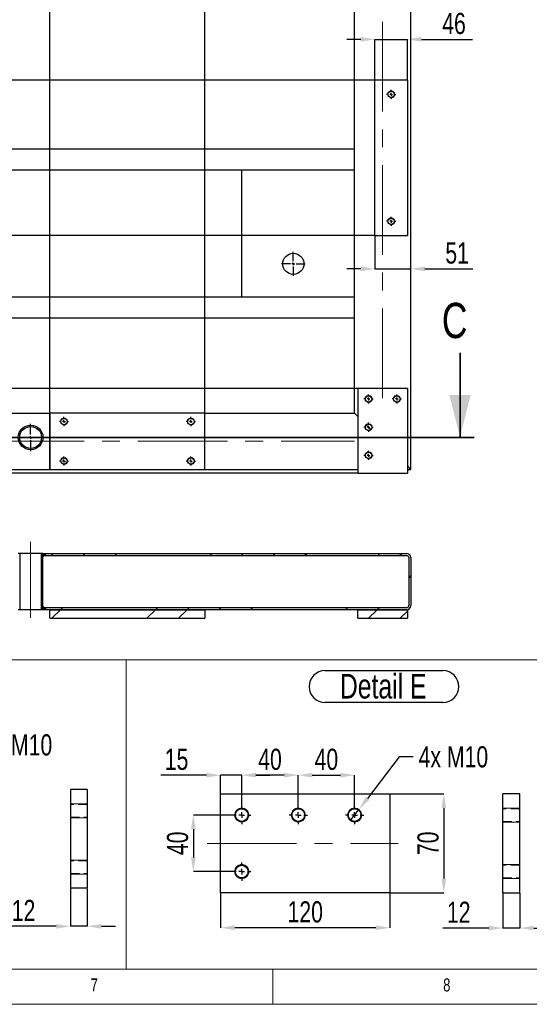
# Model space of a CAD drawing. Header units: millimetres. Extents: x 5 to 589, y 5 to 415.
# Tile 5 of 17: x 311 to 383, y 5 to 145. Entities that reach past the tile are written whole.
import ezdxf

# ---------------------------------------------------------------- set-up
doc = ezdxf.new("R2010")
doc.units = ezdxf.units.MM
doc.header["$PDSIZE"] = -1
doc.linetypes.add('CENTERX2', pattern=[20.32, 12.7, -2.54, 2.54, -2.54])
doc.linetypes.add('HIDDEN', pattern=[1.905, 1.27, -0.635])
for name, color, linetype in [('COTES', 1, 'Continuous'), ('NOTES', 6, 'Continuous'), ('TRAIT-FINS', 9, 'Continuous'), ('TRAIT-MIXTES', 3, 'CENTERX2'), ('TRAIT-TIRET', 2, 'HIDDEN')]:
    doc.layers.add(name, color=color, linetype=linetype)
doc.layers.add('TRAIT-FORT', color=4, linetype='Continuous', lineweight=25)
doc.styles.add('SLDTEXTSTYLE0', font='TXT', dxfattribs={"width": 0.75})
doc.dimstyles.new('SLDDIMSTYLE2', dxfattribs={"dimtxt": 3, "dimasz": 2, "dimexe": 0, "dimexo": 0.0625, "dimgap": 0.75, "dimtad": 1, "dimdec": 0, "dimlfac": 10, "dimrnd": 1e-09, "dimzin": 12, "dimdsep": 46, "dimtxsty": 'SLDTEXTSTYLE0', "dimsah": 1, "dimcen": 0.09, "dimadec": 0, "dimazin": 3, "dimtfac": 1, "dimtdec": 0, "dimtofl": 0, "dimtmove": 0, "dimatfit": 3, "dimfxl": 1, "dimfrac": 2, "dimtolj": 1, "dimtzin": 12, "dimarcsym": 0})
doc.dimstyles.new('SLDDIMSTYLE3', dxfattribs={"dimtxt": 3, "dimasz": 2, "dimexe": 0, "dimexo": 0.0625, "dimgap": 0.75, "dimtad": 1, "dimdec": 0, "dimlfac": 10, "dimrnd": 1e-09, "dimzin": 12, "dimdsep": 46, "dimtxsty": 'SLDTEXTSTYLE0', "dimsah": 1, "dimcen": 0.09, "dimadec": 0, "dimazin": 3, "dimtfac": 1, "dimtdec": 0, "dimtmove": 0, "dimatfit": 0, "dimfxl": 1, "dimfrac": 2, "dimtolj": 1, "dimtzin": 12, "dimarcsym": 0})
doc.dimstyles.new('SLDDIMSTYLE4', dxfattribs={"dimtxt": 3, "dimasz": 2, "dimexe": 0, "dimexo": 0.0625, "dimgap": 0.75, "dimtad": 0, "dimtih": 1, "dimtoh": 1, "dimdec": 0, "dimlfac": 5, "dimrnd": 1e-09, "dimzin": 12, "dimdsep": 46, "dimtxsty": 'SLDTEXTSTYLE0', "dimblk1": 'NONE', "dimsah": 1, "dimcen": 0, "dimadec": 0, "dimazin": 3, "dimtfac": 1, "dimtdec": 0, "dimtmove": 0, "dimatfit": 3, "dimldrblk": 'NONE', "dimfxl": 1, "dimfrac": 2, "dimtolj": 1, "dimtzin": 12, "dimarcsym": 0})
doc.dimstyles.new('SLDDIMSTYLE5', dxfattribs={"dimtxt": 3, "dimasz": 2, "dimexe": 0, "dimexo": 0.0625, "dimgap": 0.75, "dimtad": 1, "dimdec": 0, "dimlfac": 5, "dimrnd": 1e-09, "dimzin": 12, "dimdsep": 46, "dimtxsty": 'SLDTEXTSTYLE0', "dimsah": 1, "dimcen": 0.09, "dimadec": 0, "dimazin": 3, "dimtfac": 1, "dimtdec": 0, "dimtofl": 0, "dimtmove": 0, "dimatfit": 3, "dimfxl": 1, "dimfrac": 2, "dimtolj": 1, "dimtzin": 12, "dimarcsym": 0})
doc.dimstyles.new('SLDDIMSTYLE6', dxfattribs={"dimtxt": 3, "dimasz": 2, "dimexe": 0, "dimexo": 0.0625, "dimgap": 0.75, "dimtad": 1, "dimdec": 0, "dimlfac": 5, "dimrnd": 1e-09, "dimzin": 12, "dimdsep": 46, "dimtxsty": 'SLDTEXTSTYLE0', "dimsah": 1, "dimcen": 0.09, "dimadec": 0, "dimazin": 3, "dimtfac": 1, "dimtdec": 0, "dimtmove": 0, "dimatfit": 0, "dimfxl": 1, "dimfrac": 2, "dimtolj": 1, "dimtzin": 12, "dimarcsym": 0})
pattern_1 = [(45, (0, 0), (-13.4704, 13.4704), []), (45, (4.49, 2e-323), (-13.4704, 13.4704), []), (45, (8.98, 4e-323), (-13.4704, 13.4704), []), (45, (13.47, 6e-323), (-13.4704, 13.4704), [])]

# ---------------------------------------------------------------- blocks, each defined once
blk = doc.blocks.new('_D_46')
at = {"layer": 'COTES', "color": 0, "lineweight": -2, "transparency": 16777216}
for p, q in [((303.11, 41.79), (298.01, 34.87)), ((305.11, 41.79), (303.11, 41.79)), ((295.64, 31.65), (296.83, 33.26))]:
    blk.add_line(p, q, dxfattribs=at)
at = {"layer": 'COTES', "color": 0, "transparency": 16777216}
blk.add_solid([(297.75, 35.07), (298.28, 34.67), (296.83, 33.26)], dxfattribs=at)
at = {"layer": 'Defpoints', "color": 0, "transparency": 16777216}
for p in [(296.83, 33.26), (295.64, 31.65)]:
    blk.add_point(p, dxfattribs=at)
at = {"layer": 'COTES', "color": 0, "transparency": 16777216, "insert": (305.86, 43.29), "char_height": 3, "attachment_point": 1, "style": 'SLDTEXTSTYLE0'}
blk.add_mtext('\\A1;4x M10', dxfattribs=at)
blk = doc.blocks.new('_NONE')
blk = doc.blocks.new('_D_56')
at = {"layer": 'COTES', "color": 0, "lineweight": -2, "transparency": 16777216}
for p, q in [((364.94, 40.1), (360.43, 34.21)), ((366.94, 40.1), (364.94, 40.1)), ((358, 31.03), (359.22, 32.62))]:
    blk.add_line(p, q, dxfattribs=at)
at = {"layer": 'COTES', "color": 0, "transparency": 16777216}
blk.add_solid([(360.17, 34.41), (360.7, 34.01), (359.22, 32.62)], dxfattribs=at)
at = {"layer": 'Defpoints', "color": 0, "transparency": 16777216}
for p in [(359.22, 32.62), (358, 31.03)]:
    blk.add_point(p, dxfattribs=at)
at = {"layer": 'COTES', "color": 0, "transparency": 16777216, "insert": (367.69, 41.6), "char_height": 3, "attachment_point": 1, "style": 'SLDTEXTSTYLE0'}
blk.add_mtext('\\A1;4x M10', dxfattribs=at)
blk = doc.blocks.new('_D_57')
at = {"layer": 'COTES', "color": 0, "lineweight": -2, "transparency": 16777216}
for p, q in [((350.61, 33.19), (350.61, 37.5)), ((352.61, 37.5), (356.61, 37.5)), ((358.61, 33.19), (358.61, 37.5))]:
    blk.add_line(p, q, dxfattribs=at)
at = {"layer": 'COTES', "color": 0, "transparency": 16777216}
for points in [[(352.61, 37.83), (352.61, 37.16), (350.61, 37.5)], [(356.61, 37.83), (356.61, 37.16), (358.61, 37.5)]]:
    blk.add_solid(points, dxfattribs=at)
at = {"layer": 'Defpoints', "color": 0, "transparency": 16777216}
for p in [(358.61, 37.5), (350.61, 33.13), (358.61, 33.13)]:
    blk.add_point(p, dxfattribs=at)
at = {"layer": 'COTES', "color": 0, "transparency": 16777216, "insert": (354.61, 41.25), "char_height": 3, "attachment_point": 2, "style": 'SLDTEXTSTYLE0'}
blk.add_mtext('\\A1;40', dxfattribs=at)
blk = doc.blocks.new('_D_58')
at = {"layer": 'COTES', "color": 0, "lineweight": -2, "transparency": 16777216}
for p, q in [((342.61, 33.19), (342.61, 37.5)), ((348.61, 37.5), (344.61, 37.5)), ((350.61, 33.19), (350.61, 37.5))]:
    blk.add_line(p, q, dxfattribs=at)
at = {"layer": 'COTES', "color": 0, "transparency": 16777216}
for points in [[(344.61, 37.83), (344.61, 37.16), (342.61, 37.5)], [(348.61, 37.83), (348.61, 37.16), (350.61, 37.5)]]:
    blk.add_solid(points, dxfattribs=at)
at = {"layer": 'Defpoints', "color": 0, "transparency": 16777216}
for p in [(342.61, 37.5), (342.61, 33.13), (350.61, 33.13)]:
    blk.add_point(p, dxfattribs=at)
at = {"layer": 'COTES', "color": 0, "transparency": 16777216, "insert": (346.61, 41.25), "char_height": 3, "attachment_point": 2, "style": 'SLDTEXTSTYLE0'}
blk.add_mtext('\\A1;40', dxfattribs=at)
blk = doc.blocks.new('_D_59')
at = {"layer": 'COTES', "color": 0, "lineweight": -2, "transparency": 16777216}
for p, q in [((341.25, 31.83), (335.74, 31.83)), ((335.74, 29.83), (335.74, 25.83)), ((341.25, 23.83), (335.74, 23.83))]:
    blk.add_line(p, q, dxfattribs=at)
at = {"layer": 'COTES', "color": 0, "transparency": 16777216}
for points in [[(335.4, 29.83), (336.07, 29.83), (335.74, 31.83)], [(335.4, 25.83), (336.07, 25.83), (335.74, 23.83)]]:
    blk.add_solid(points, dxfattribs=at)
at = {"layer": 'Defpoints', "color": 0, "transparency": 16777216}
for p in [(341.31, 31.83), (335.74, 23.83), (341.31, 23.83)]:
    blk.add_point(p, dxfattribs=at)
at = {"layer": 'COTES', "color": 0, "transparency": 16777216, "insert": (331.99, 27.83), "char_height": 3, "attachment_point": 2, "rotation": 90, "style": 'SLDTEXTSTYLE0'}
blk.add_mtext('\\A1;40', dxfattribs=at)
blk = doc.blocks.new('_D_60')
at = {"layer": 'COTES', "color": 0, "lineweight": -2, "transparency": 16777216}
for p, q in [((363.67, 34.83), (371.27, 34.83)), ((371.27, 32.83), (371.27, 22.83)), ((363.67, 20.83), (371.27, 20.83))]:
    blk.add_line(p, q, dxfattribs=at)
at = {"layer": 'COTES', "color": 0, "transparency": 16777216}
for points in [[(370.93, 32.83), (371.6, 32.83), (371.27, 34.83)], [(370.93, 22.83), (371.6, 22.83), (371.27, 20.83)]]:
    blk.add_solid(points, dxfattribs=at)
at = {"layer": 'Defpoints', "color": 0, "transparency": 16777216}
for p in [(363.61, 34.83), (363.61, 20.83), (371.27, 20.83)]:
    blk.add_point(p, dxfattribs=at)
at = {"layer": 'COTES', "color": 0, "transparency": 16777216, "insert": (367.52, 27.83), "char_height": 3, "attachment_point": 2, "rotation": 90, "style": 'SLDTEXTSTYLE0'}
blk.add_mtext('\\A1;70', dxfattribs=at)
blk = doc.blocks.new('_D_61')
at = {"layer": 'COTES', "color": 0, "lineweight": -2, "transparency": 16777216}
for p, q in [((339.61, 20.76), (339.61, 15.86)), ((363.61, 20.76), (363.61, 15.86)), ((361.61, 15.86), (341.61, 15.86))]:
    blk.add_line(p, q, dxfattribs=at)
at = {"layer": 'COTES', "color": 0, "transparency": 16777216}
for points in [[(341.61, 16.19), (341.61, 15.52), (339.61, 15.86)], [(361.61, 16.19), (361.61, 15.52), (363.61, 15.86)]]:
    blk.add_solid(points, dxfattribs=at)
at = {"layer": 'Defpoints', "color": 0, "transparency": 16777216}
for p in [(339.61, 20.83), (363.61, 20.83), (339.61, 15.86)]:
    blk.add_point(p, dxfattribs=at)
at = {"layer": 'COTES', "color": 0, "transparency": 16777216, "insert": (351.61, 19.61), "char_height": 3, "attachment_point": 2, "style": 'SLDTEXTSTYLE0'}
blk.add_mtext('\\A1;120', dxfattribs=at)
blk = doc.blocks.new('_D_62')
at = {"layer": 'COTES', "color": 0, "lineweight": -2, "transparency": 16777216}
for p, q in [((337.61, 37.5), (331.11, 37.5)), ((339.61, 34.89), (339.61, 37.5)), ((342.61, 37.5), (339.61, 37.5)), ((342.61, 33.19), (342.61, 37.5)), ((344.61, 37.5), (346.61, 37.5))]:
    blk.add_line(p, q, dxfattribs=at)
at = {"layer": 'COTES', "color": 0, "transparency": 16777216}
for points in [[(337.61, 37.83), (337.61, 37.16), (339.61, 37.5)], [(344.61, 37.83), (344.61, 37.16), (342.61, 37.5)]]:
    blk.add_solid(points, dxfattribs=at)
at = {"layer": 'Defpoints', "color": 0, "transparency": 16777216}
for p in [(339.61, 37.5), (339.61, 34.83), (342.61, 33.13)]:
    blk.add_point(p, dxfattribs=at)
at = {"layer": 'COTES', "color": 0, "transparency": 16777216, "insert": (333.36, 41.25), "char_height": 3, "attachment_point": 2, "style": 'SLDTEXTSTYLE0'}
blk.add_mtext('\\A1;15', dxfattribs=at)
blk = doc.blocks.new('SW_NOTE_38')
at = {"layer": 'NOTES', "color": 0}
for p, q in [((-0.06, 4.96), (16.67, 4.96)), ((16.67, 0.43), (-0.06, 0.43))]:
    blk.add_line(p, q, dxfattribs=at)
for centre, start, end in [((-0.06, 2.7), 90, 270), ((16.67, 2.7), 270, 90)]:
    blk.add_arc(centre, 2.26, start, end, dxfattribs=at)
at = {"layer": 'NOTES', "color": 0, "insert": (8.2, 4.51), "char_height": 3.5, "attachment_point": 2, "style": 'SLDTEXTSTYLE0'}
blk.add_mtext('Detail E', dxfattribs=at)
blk = doc.blocks.new('SW_CENTERMARKSYMBOL_27')
at = {"layer": 'TRAIT-MIXTES', "color": 0}
for p, q in [((-0.8, 0), (-1.3, 0)), ((0, 0), (-0.4, 0)), ((0, 0.8), (0, 1.3)), ((0, 0), (0, 0.4)), ((0, 0), (0, -0.4)), ((0, 0), (0.4, 0)), ((0.8, 0), (1.3, 0)), ((0, -0.8), (0, -1.3))]:
    blk.add_line(p, q, dxfattribs=at)
blk = doc.blocks.new('SW_CENTERMARKSYMBOL_28')
at = {"layer": 'TRAIT-MIXTES', "color": 0}
for p, q in [((-0.8, 0), (-1.3, 0)), ((0, 0), (-0.4, 0)), ((0, 0.8), (0, 1.3)), ((0, 0), (0, 0.4)), ((0, 0), (0, -0.4)), ((0, 0), (0.4, 0)), ((0.8, 0), (1.3, 0)), ((0, -0.8), (0, -1.3))]:
    blk.add_line(p, q, dxfattribs=at)
blk = doc.blocks.new('SW_CENTERMARKSYMBOL_29')
at = {"layer": 'TRAIT-MIXTES', "color": 0}
for p, q in [((-0.8, 0), (-1.3, 0)), ((0, 0), (-0.4, 0)), ((0, 0.8), (0, 1.3)), ((0, 0), (0, 0.4)), ((0, 0), (0, -0.4)), ((0, 0), (0.4, 0)), ((0.8, 0), (1.3, 0)), ((0, -0.8), (0, -1.3))]:
    blk.add_line(p, q, dxfattribs=at)
blk = doc.blocks.new('SW_CENTERMARKSYMBOL_30')
at = {"layer": 'TRAIT-MIXTES', "color": 0}
for p, q in [((-0.8, 0), (-1.3, 0)), ((0, 0), (-0.4, 0)), ((0, 0.8), (0, 1.3)), ((0, 0), (0, 0.4)), ((0, 0), (0, -0.4)), ((0, 0), (0.4, 0)), ((0.8, 0), (1.3, 0)), ((0, -0.8), (0, -1.3))]:
    blk.add_line(p, q, dxfattribs=at)
blk = doc.blocks.new('_D_64')
at = {"layer": 'COTES', "color": 0, "lineweight": -2, "transparency": 16777216}
for p, q in [((379.63, 20.76), (379.63, 15.81)), ((382.03, 20.76), (382.03, 15.81)), ((377.63, 15.81), (371.13, 15.81)), ((382.03, 15.81), (379.63, 15.81)), ((384.03, 15.81), (386.03, 15.81))]:
    blk.add_line(p, q, dxfattribs=at)
at = {"layer": 'COTES', "color": 0, "transparency": 16777216}
for points in [[(377.63, 16.15), (377.63, 15.48), (379.63, 15.81)], [(384.03, 16.15), (384.03, 15.48), (382.03, 15.81)]]:
    blk.add_solid(points, dxfattribs=at)
at = {"layer": 'Defpoints', "color": 0, "transparency": 16777216}
for p in [(379.63, 20.83), (382.03, 20.83), (382.03, 15.81)]:
    blk.add_point(p, dxfattribs=at)
at = {"layer": 'COTES', "color": 0, "transparency": 16777216, "insert": (373.38, 19.56), "char_height": 3, "attachment_point": 2, "style": 'SLDTEXTSTYLE0'}
blk.add_mtext('\\A1;12', dxfattribs=at)
blk = doc.blocks.new('_D_65')
at = {"layer": 'COTES', "color": 0, "lineweight": -2, "transparency": 16777216}
for p, q in [((318.3, 21.39), (318.3, 16.06)), ((320.7, 21.39), (320.7, 16.06)), ((316.3, 16.06), (309.41, 16.06)), ((320.7, 16.06), (318.3, 16.06)), ((322.7, 16.06), (324.7, 16.06))]:
    blk.add_line(p, q, dxfattribs=at)
at = {"layer": 'COTES', "color": 0, "transparency": 16777216}
for points in [[(316.3, 16.39), (316.3, 15.73), (318.3, 16.06)], [(322.7, 16.39), (322.7, 15.73), (320.7, 16.06)]]:
    blk.add_solid(points, dxfattribs=at)
at = {"layer": 'Defpoints', "color": 0, "transparency": 16777216}
for p in [(318.3, 21.45), (320.7, 21.45), (318.3, 16.06)]:
    blk.add_point(p, dxfattribs=at)
at = {"layer": 'COTES', "color": 0, "transparency": 16777216, "insert": (311.66, 19.81), "char_height": 3, "attachment_point": 2, "style": 'SLDTEXTSTYLE0'}
blk.add_mtext('\\A1;12', dxfattribs=at)
blk = doc.blocks.new('_D_88')
at = {"layer": 'COTES', "color": 0, "lineweight": -2, "transparency": 16777216}
for p, q in [((361.42, 136.05), (228.09, 136.05)), ((228.09, 116.05), (228.09, 134.05)), ((361.42, 114.05), (228.09, 114.05))]:
    blk.add_line(p, q, dxfattribs=at)
at = {"layer": 'COTES', "color": 0, "transparency": 16777216}
for points in [[(227.75, 134.05), (228.42, 134.05), (228.09, 136.05)], [(227.75, 116.05), (228.42, 116.05), (228.09, 114.05)]]:
    blk.add_solid(points, dxfattribs=at)
at = {"layer": 'Defpoints', "color": 0, "transparency": 16777216}
for p in [(228.09, 136.05), (361.49, 136.05), (361.49, 114.05)]:
    blk.add_point(p, dxfattribs=at)
at = {"layer": 'COTES', "color": 0, "transparency": 16777216, "insert": (224.34, 125.05), "char_height": 3, "attachment_point": 2, "rotation": 90, "style": 'SLDTEXTSTYLE0'}
blk.add_mtext('\\A1;220', dxfattribs=at)
blk = doc.blocks.new('_D_89')
at = {"layer": 'COTES', "color": 0, "lineweight": -2, "transparency": 16777216}
for p, q in [((228.09, 92.35), (228.09, 329.61)), ((359.02, 92.35), (228.09, 92.35)), ((228.09, 82.35), (228.09, 90.35)), ((359.02, 80.35), (228.09, 80.35))]:
    blk.add_line(p, q, dxfattribs=at)
at = {"layer": 'COTES', "color": 0, "transparency": 16777216}
for points in [[(227.75, 90.35), (228.42, 90.35), (228.09, 92.35)], [(227.75, 82.35), (228.42, 82.35), (228.09, 80.35)]]:
    blk.add_solid(points, dxfattribs=at)
at = {"layer": 'Defpoints', "color": 0, "transparency": 16777216}
for p in [(359.09, 92.35), (228.09, 80.35), (359.09, 80.35)]:
    blk.add_point(p, dxfattribs=at)
at = {"layer": 'COTES', "color": 0, "transparency": 16777216, "insert": (224.34, 326.42), "char_height": 3, "attachment_point": 2, "rotation": 90, "style": 'SLDTEXTSTYLE0'}
blk.add_mtext('\\A1;120', dxfattribs=at)
blk = doc.blocks.new('_D_92')
at = {"layer": 'COTES', "color": 0, "lineweight": -2, "transparency": 16777216}
for p, q in [((315.39, 80.91), (315.39, 378.41)), ((317.39, 378.41), (335.39, 378.41)), ((337.39, 80.91), (337.39, 378.41))]:
    blk.add_line(p, q, dxfattribs=at)
at = {"layer": 'COTES', "color": 0, "transparency": 16777216}
for points in [[(317.39, 378.74), (317.39, 378.07), (315.39, 378.41)], [(335.39, 378.74), (335.39, 378.07), (337.39, 378.41)]]:
    blk.add_solid(points, dxfattribs=at)
at = {"layer": 'Defpoints', "color": 0, "transparency": 16777216}
for p in [(337.39, 378.41), (315.39, 80.85), (337.39, 80.85)]:
    blk.add_point(p, dxfattribs=at)
at = {"layer": 'COTES', "color": 0, "transparency": 16777216, "insert": (326.39, 382.16), "char_height": 3, "attachment_point": 2, "style": 'SLDTEXTSTYLE0'}
blk.add_mtext('\\A1;220', dxfattribs=at)
blk = doc.blocks.new('_D_97')
at = {"layer": 'COTES', "color": 0, "lineweight": -2, "transparency": 16777216}
for p, q in [((359.49, 141.86), (357.49, 141.86)), ((361.49, 136.11), (361.49, 141.86)), ((361.49, 141.86), (366.09, 141.86)), ((366.09, 136.11), (366.09, 141.86)), ((368.09, 141.86), (375.34, 141.86))]:
    blk.add_line(p, q, dxfattribs=at)
at = {"layer": 'COTES', "color": 0, "transparency": 16777216}
for points in [[(359.49, 142.2), (359.49, 141.53), (361.49, 141.86)], [(368.09, 142.2), (368.09, 141.53), (366.09, 141.86)]]:
    blk.add_solid(points, dxfattribs=at)
at = {"layer": 'Defpoints', "color": 0, "transparency": 16777216}
for p in [(361.49, 141.86), (361.49, 136.05), (366.09, 136.05)]:
    blk.add_point(p, dxfattribs=at)
at = {"layer": 'COTES', "color": 0, "transparency": 16777216, "insert": (372.71, 145.61), "char_height": 3, "attachment_point": 2, "style": 'SLDTEXTSTYLE0'}
blk.add_mtext('\\A1;46', dxfattribs=at)
blk = doc.blocks.new('_D_98')
at = {"layer": 'COTES', "color": 0, "lineweight": -2, "transparency": 16777216}
for p, q in [((361.49, 113.98), (361.49, 109.31)), ((359.49, 109.31), (357.49, 109.31)), ((361.49, 109.31), (366.59, 109.31)), ((366.59, 80.91), (366.59, 109.31)), ((368.59, 109.31), (375.4, 109.31))]:
    blk.add_line(p, q, dxfattribs=at)
at = {"layer": 'COTES', "color": 0, "transparency": 16777216}
for points in [[(359.49, 109.64), (359.49, 108.97), (361.49, 109.31)], [(368.59, 109.64), (368.59, 108.97), (366.59, 109.31)]]:
    blk.add_solid(points, dxfattribs=at)
at = {"layer": 'Defpoints', "color": 0, "transparency": 16777216}
for p in [(361.49, 114.05), (366.59, 109.31), (366.59, 80.85)]:
    blk.add_point(p, dxfattribs=at)
at = {"layer": 'COTES', "color": 0, "transparency": 16777216, "insert": (373.15, 113.06), "char_height": 3, "attachment_point": 2, "style": 'SLDTEXTSTYLE0'}
blk.add_mtext('\\A1;51', dxfattribs=at)
blk = doc.blocks.new('SW_CENTERMARKSYMBOL_56')
at = {"layer": 'TRAIT-MIXTES', "color": 0}
for p, q in [((-0.4, 0), (-0.65, 0)), ((0, 0), (-0.2, 0)), ((0, 0.4), (0, 0.65)), ((0, 0), (0, 0.2)), ((0, 0), (0, -0.2)), ((0, 0), (0.2, 0)), ((0.4, 0), (0.65, 0)), ((0, -0.4), (0, -0.65))]:
    blk.add_line(p, q, dxfattribs=at)
blk = doc.blocks.new('SW_CENTERMARKSYMBOL_57')
at = {"layer": 'TRAIT-MIXTES', "color": 0}
for p, q in [((-0.4, 0), (-0.65, 0)), ((0, 0), (-0.2, 0)), ((0, 0.4), (0, 0.65)), ((0, 0), (0, 0.2)), ((0, 0), (0, -0.2)), ((0, 0), (0.2, 0)), ((0.4, 0), (0.65, 0)), ((0, -0.4), (0, -0.65))]:
    blk.add_line(p, q, dxfattribs=at)
blk = doc.blocks.new('SW_CENTERMARKSYMBOL_63')
at = {"layer": 'TRAIT-MIXTES', "color": 0}
for p, q in [((0, 0.4), (0, 1.95)), ((-0.4, 0), (-1.95, 0)), ((0, 0), (-0.2, 0)), ((0, 0), (0, 0.2)), ((0, 0), (0, -0.2)), ((0, 0), (0.2, 0)), ((0.4, 0), (1.95, 0)), ((0, -0.4), (0, -1.95))]:
    blk.add_line(p, q, dxfattribs=at)
blk = doc.blocks.new('SW_CENTERMARKSYMBOL_66')
at = {"layer": 'TRAIT-MIXTES', "color": 0}
for p, q in [((0, 0.4), (0, 1.7)), ((-0.4, 0), (-1.7, 0)), ((0, 0), (-0.2, 0)), ((0, 0), (0, 0.2)), ((0, 0), (0, -0.2)), ((0, 0), (0.2, 0)), ((0.4, 0), (1.7, 0)), ((0, -0.4), (0, -1.7))]:
    blk.add_line(p, q, dxfattribs=at)
blk = doc.blocks.new('SW_CENTERMARKSYMBOL_98')
at = {"layer": 'TRAIT-MIXTES', "color": 0}
for p, q in [((-0.4, 0), (-0.65, 0)), ((0, 0), (-0.2, 0)), ((0, 0.4), (0, 0.65)), ((0, 0), (0, 0.2)), ((0, 0), (0, -0.2)), ((0, 0), (0.2, 0)), ((0.4, 0), (0.65, 0)), ((0, -0.4), (0, -0.65))]:
    blk.add_line(p, q, dxfattribs=at)
blk = doc.blocks.new('SW_CENTERMARKSYMBOL_99')
at = {"layer": 'TRAIT-MIXTES', "color": 0}
for p, q in [((-0.4, 0), (-0.65, 0)), ((0, 0), (-0.2, 0)), ((0, 0.4), (0, 0.65)), ((0, 0), (0, 0.2)), ((0, 0), (0, -0.2)), ((0, 0), (0.2, 0)), ((0.4, 0), (0.65, 0)), ((0, -0.4), (0, -0.65))]:
    blk.add_line(p, q, dxfattribs=at)
blk = doc.blocks.new('SW_CENTERMARKSYMBOL_100')
at = {"layer": 'TRAIT-MIXTES', "color": 0}
for p, q in [((-0.4, 0), (-0.65, 0)), ((0, 0), (-0.2, 0)), ((0, 0.4), (0, 0.65)), ((0, 0), (0, 0.2)), ((0, 0), (0, -0.2)), ((0, 0), (0.2, 0)), ((0.4, 0), (0.65, 0)), ((0, -0.4), (0, -0.65))]:
    blk.add_line(p, q, dxfattribs=at)
blk = doc.blocks.new('SW_CENTERMARKSYMBOL_101')
at = {"layer": 'TRAIT-MIXTES', "color": 0}
for p, q in [((-0.4, 0), (-0.65, 0)), ((0, 0), (-0.2, 0)), ((0, 0.4), (0, 0.65)), ((0, 0), (0, 0.2)), ((0, 0), (0, -0.2)), ((0, 0), (0.2, 0)), ((0.4, 0), (0.65, 0)), ((0, -0.4), (0, -0.65))]:
    blk.add_line(p, q, dxfattribs=at)
blk = doc.blocks.new('SW_CENTERMARKSYMBOL_107')
at = {"layer": 'TRAIT-MIXTES', "color": 0}
for p, q in [((-0.4, 0), (-0.65, 0)), ((0, 0), (-0.2, 0)), ((0, 0.4), (0, 0.65)), ((0, 0), (0, 0.2)), ((0, 0), (0, -0.2)), ((0, 0), (0.2, 0)), ((0.4, 0), (0.65, 0)), ((0, -0.4), (0, -0.65))]:
    blk.add_line(p, q, dxfattribs=at)
blk = doc.blocks.new('SW_CENTERMARKSYMBOL_108')
at = {"layer": 'TRAIT-MIXTES', "color": 0}
for p, q in [((-0.4, 0), (-0.65, 0)), ((0, 0), (-0.2, 0)), ((0, 0.4), (0, 0.65)), ((0, 0), (0, 0.2)), ((0, 0), (0, -0.2)), ((0, 0), (0.2, 0)), ((0.4, 0), (0.65, 0)), ((0, -0.4), (0, -0.65))]:
    blk.add_line(p, q, dxfattribs=at)
blk = doc.blocks.new('SW_CENTERMARKSYMBOL_109')
at = {"layer": 'TRAIT-MIXTES', "color": 0}
for p, q in [((-0.4, 0), (-0.65, 0)), ((0, 0), (-0.2, 0)), ((0, 0.4), (0, 0.65)), ((0, 0), (0, 0.2)), ((0, 0), (0, -0.2)), ((0, 0), (0.2, 0)), ((0.4, 0), (0.65, 0)), ((0, -0.4), (0, -0.65))]:
    blk.add_line(p, q, dxfattribs=at)
blk = doc.blocks.new('SW_CENTERMARKSYMBOL_110')
at = {"layer": 'TRAIT-MIXTES', "color": 0}
for p, q in [((-0.4, 0), (-0.65, 0)), ((0, 0), (-0.2, 0)), ((0, 0.4), (0, 0.65)), ((0, 0), (0, 0.2)), ((0, 0), (0, -0.2)), ((0, 0), (0.2, 0)), ((0.4, 0), (0.65, 0)), ((0, -0.4), (0, -0.65))]:
    blk.add_line(p, q, dxfattribs=at)

msp = doc.modelspace()

# ---------------------------------------------------------------- hatches: boundary and pattern name
at = {"layer": 'TRAIT-FINS'}
h = msp.add_hatch(dxfattribs=at)
h.set_pattern_fill('DIN 201 ACIER ET FONTE', color=256, style=0, pattern_type=2)
h.set_pattern_definition(pattern_1)
h.paths.add_polyline_path([(314.21, 60.95), (314.41, 60.95), (314.41, 68.95), (314.21, 68.95)], flags=0)
h = msp.add_hatch(dxfattribs=at)
h.set_pattern_fill('DIN 201 ACIER ET FONTE', color=256, style=0, pattern_type=2)
h.set_pattern_definition(pattern_1)
h.paths.add_polyline_path([(314.41, 68.65), (362.03, 68.65), (362.03, 68.95), (314.41, 68.95)], flags=0)
h = msp.add_hatch(dxfattribs=at)
h.set_pattern_fill('DIN 201 ACIER ET FONTE', color=256, style=0, pattern_type=2)
h.set_pattern_definition(pattern_1)
edge = h.paths.add_edge_path(flags=0)
edge.add_line((362.03, 68.65), (365.99, 68.65))
edge.add_arc((365.99, 68.35), 0.3, 0, 90, ccw=False)
edge.add_line((366.29, 68.35), (366.29, 61.55))
edge.add_arc((365.99, 61.55), 0.3, 270, 360, ccw=False)
edge.add_line((365.99, 61.25), (362.03, 61.25))
edge.add_line((362.03, 61.25), (362.03, 60.95))
edge.add_line((362.03, 60.95), (365.99, 60.95))
edge.add_arc((365.99, 61.55), 0.6, 270, 360)
edge.add_line((366.59, 61.55), (366.59, 68.35))
edge.add_arc((365.99, 68.35), 0.6, 0, 90)
edge.add_line((365.99, 68.95), (362.03, 68.95))
edge.add_line((362.03, 68.95), (362.03, 68.65))
h = msp.add_hatch(dxfattribs=at)
h.set_pattern_fill('DIN 201 ACIER ET FONTE', color=256, style=0, pattern_type=2)
h.set_pattern_definition(pattern_1)
h.paths.add_polyline_path([(314.41, 60.95), (362.03, 60.95), (362.03, 61.25), (314.41, 61.25)], flags=0)
h = msp.add_hatch(dxfattribs=at)
h.set_pattern_fill('DIN 201 ACIER ET FONTE', color=256, style=0, pattern_type=2)
h.set_pattern_definition(pattern_1)
h.paths.add_polyline_path([(315.39, 60.95), (315.39, 59.75), (337.39, 59.75), (337.39, 60.95)], flags=0)
h = msp.add_hatch(dxfattribs=at)
h.set_pattern_fill('DIN 201 ACIER ET FONTE', color=256, style=0, pattern_type=2)
h.set_pattern_definition(pattern_1)
h.paths.add_polyline_path([(359.09, 60.95), (359.09, 59.75), (366.09, 59.75), (366.09, 60.95)], flags=0)

# ---------------------------------------------------------------- linework, layer by layer
at = {"lineweight": 35}
for p, q in [((373.56, 97.4), (373.56, 85.4)), ((375.56, 85.4), (219.19, 85.4))]:
    msp.add_line(p, q, dxfattribs=at)
at = {"lineweight": 18}
for p, q in [((314.41, 68.45), (314.91, 68.95)), ((314.91, 60.95), (314.41, 61.45)), ((256.32, 53.87), (326.2, 53.87)), ((326.2, 53.87), (326.2, 10)), ((326.2, 10), (326.2, 53.87)), ((326.2, 53.87), (391.63, 53.87)), ((10, 10), (584, 10)), ((256.32, 10), (326.2, 10)), ((326.2, 10), (391.63, 10)), ((347, 5), (347, 10)), ((5, 5), (589, 5))]:
    msp.add_line(p, q, dxfattribs=at)
at = {"lineweight": 35}
msp.add_solid([(373.56, 85.4), (375.06, 91.4), (372.06, 91.4)], dxfattribs=at)
at = {"lineweight": 18}
for points in [[(314.41, 68.45), (314.41, 68.95), (314.91, 68.95)], [(314.91, 60.95), (314.41, 60.95), (314.41, 61.45)]]:
    msp.add_solid(points, dxfattribs=at)
at = {"layer": 'TRAIT-FINS', "lineweight": 18}
for p, q in [((320.7, 33.45), (318.3, 33.45)), ((320.7, 33.45), (318.3, 33.45)), ((382.03, 32.83), (379.63, 32.83)), ((382.03, 32.83), (379.63, 32.83)), ((382.03, 32.83), (379.63, 32.83)), ((320.7, 31.45), (318.3, 31.45)), ((320.7, 31.45), (318.3, 31.45)), ((382.03, 30.83), (379.63, 30.83)), ((382.03, 30.83), (379.63, 30.83)), ((382.03, 30.83), (379.63, 30.83)), ((320.7, 25.45), (318.3, 25.45)), ((320.7, 25.45), (318.3, 25.45)), ((382.03, 24.83), (379.63, 24.83)), ((320.7, 23.45), (318.3, 23.45)), ((320.7, 23.45), (318.3, 23.45)), ((382.03, 22.83), (379.63, 22.83))]:
    msp.add_line(p, q, dxfattribs=at)
for centre in [(342.61, 31.83), (350.61, 31.83), (358.61, 31.83), (342.61, 23.83)]:
    msp.add_circle(centre, 1, dxfattribs=at)
for centre, radius in [((363.79, 134.05), 0.5), ((363.79, 116.05), 0.5), ((360.59, 90.85), 0.5), ((364.59, 90.85), 0.5), ((317.39, 87.65), 0.5), ((335.39, 87.65), 0.5), ((360.59, 86.85), 0.5), ((317.39, 82.05), 0.5), ((335.39, 82.05), 0.5), ((360.59, 82.85), 0.5), ((342.61, 31.83), 1), ((350.61, 31.83), 1), ((358.61, 31.83), 1), ((342.61, 23.83), 1)]:
    msp.add_arc(centre, radius, 255, 195, dxfattribs=at)
at = {"layer": 'TRAIT-FORT', "lineweight": 25}
for p, q in [((366.59, 80.85), (366.59, 367.85)), ((358.59, 88.85), (358.59, 191.85)), ((361.49, 114.05), (361.49, 136.05)), ((366.09, 136.05), (361.49, 136.05)), ((366.09, 136.05), (366.09, 114.05)), ((246.59, 126.35), (358.59, 126.35)), ((246.59, 123.35), (358.59, 123.35)), ((342.59, 123.35), (342.59, 105.35)), ((361.49, 114.05), (366.09, 114.05)), ((246.59, 105.35), (358.59, 105.35)), ((246.59, 102.35), (358.59, 102.35)), ((359.09, 92.35), (359.09, 80.35)), ((366.09, 92.35), (359.09, 92.35)), ((366.09, 92.35), (366.09, 80.35)), ((293.79, 88.85), (315.39, 88.85)), ((337.39, 88.85), (315.39, 88.85)), ((315.39, 88.85), (315.39, 80.85)), ((337.39, 80.85), (337.39, 88.85)), ((337.39, 88.85), (358.59, 88.85)), ((358.59, 88.85), (359.09, 88.35)), ((359.09, 88.35), (358.59, 88.85)), ((360.27, 87.16), (360.91, 86.53)), ((366.09, 81.35), (366.59, 80.85)), ((366.59, 80.85), (366.09, 81.35)), ((293.79, 80.85), (315.39, 80.85)), ((315.39, 80.85), (337.39, 80.85)), ((337.39, 80.85), (359.09, 80.85)), ((359.09, 80.35), (366.09, 80.35)), ((366.09, 80.85), (366.59, 80.85)), ((311.11, 68.95), (310.91, 68.95)), ((311.11, 68.95), (311.11, 60.95)), ((314.21, 68.95), (311.11, 68.95)), ((314.21, 60.95), (314.21, 68.95)), ((314.41, 68.95), (314.21, 68.95)), ((314.41, 60.95), (314.41, 68.95)), ((314.41, 68.65), (314.41, 68.95)), ((314.41, 68.95), (362.03, 68.95)), ((314.41, 68.65), (362.03, 68.65)), ((362.03, 68.65), (362.03, 68.95)), ((362.03, 68.95), (365.99, 68.95)), ((362.03, 68.65), (365.99, 68.65)), ((366.29, 68.35), (366.29, 61.55)), ((366.59, 68.35), (366.59, 61.55)), ((311.11, 60.95), (310.91, 60.95)), ((314.21, 60.95), (311.11, 60.95)), ((314.41, 60.95), (314.21, 60.95)), ((314.41, 60.95), (314.41, 61.25)), ((362.03, 61.25), (314.41, 61.25)), ((362.03, 60.95), (314.41, 60.95)), ((315.39, 60.95), (337.39, 60.95)), ((315.39, 59.75), (315.39, 60.95)), ((337.39, 60.95), (337.39, 59.75)), ((359.09, 60.95), (366.09, 60.95)), ((359.09, 59.75), (359.09, 60.95)), ((362.03, 60.95), (362.03, 61.25)), ((365.99, 61.25), (362.03, 61.25)), ((365.99, 60.95), (362.03, 60.95)), ((366.09, 60.95), (366.09, 59.75)), ((315.39, 59.75), (337.39, 59.75)), ((359.09, 59.75), (366.09, 59.75)), ((318.3, 35.45), (318.3, 21.45)), ((320.7, 35.45), (318.3, 35.45)), ((320.7, 35.45), (320.7, 21.45)), ((339.61, 20.83), (339.61, 34.83)), ((339.61, 34.83), (363.61, 34.83)), ((363.61, 34.83), (363.61, 20.83)), ((379.63, 20.83), (379.63, 34.83)), ((382.03, 34.83), (379.63, 34.83)), ((382.03, 20.83), (382.03, 34.83)), ((320.7, 21.45), (318.3, 21.45)), ((363.61, 20.83), (339.61, 20.83)), ((379.63, 20.83), (382.03, 20.83))]:
    msp.add_line(p, q, dxfattribs=at)
for centre, radius in [((363.79, 134.05), 0.45), ((363.79, 116.05), 0.45), ((349.92, 110.02), 1.5), ((360.59, 90.85), 0.45), ((364.59, 90.85), 0.45), ((317.39, 87.65), 0.45), ((335.39, 87.65), 0.45), ((312.66, 85.4), 1.75), ((312.66, 85.4), 1.55), ((360.59, 86.85), 0.45), ((317.39, 82.05), 0.45), ((335.39, 82.05), 0.45), ((360.59, 82.85), 0.45), ((342.61, 31.83), 0.9), ((350.61, 31.83), 0.9), ((358.61, 31.83), 0.9), ((342.61, 23.83), 0.9)]:
    msp.add_circle(centre, radius, dxfattribs=at)
for centre, radius, start, end in [((365.99, 68.35), 0.6, 0, 90), ((365.99, 68.35), 0.3, 0, 90), ((365.99, 61.55), 0.6, 270, 0), ((365.99, 61.55), 0.3, 270, 360)]:
    msp.add_arc(centre, radius, start, end, dxfattribs=at)
at = {"layer": 'TRAIT-MIXTES', "lineweight": 18}
for p, q in [((362.59, 367.85), (362.59, 88.85)), ((246.59, 84.85), (358.59, 84.85)), ((312.66, 70.59), (312.66, 59.82)), ((337.69, 27.83), (364.77, 27.83))]:
    msp.add_line(p, q, dxfattribs=at)
at = {"layer": 'TRAIT-TIRET'}
for p, q in [((320.7, 33.35), (318.3, 33.35)), ((382.03, 32.73), (379.63, 32.73)), ((318.3, 31.55), (320.7, 31.55)), ((379.63, 30.93), (382.03, 30.93)), ((320.7, 25.35), (318.3, 25.35)), ((382.03, 24.73), (379.63, 24.73)), ((318.3, 23.55), (320.7, 23.55)), ((379.63, 22.93), (382.03, 22.93))]:
    msp.add_line(p, q, dxfattribs=at)

# ---------------------------------------------------------------- block references
at = {"layer": 'NOTES'}
msp.add_blockref('SW_NOTE_38', (354.47, 47.36), dxfattribs=at)
at = {"layer": 'TRAIT-MIXTES'}
for name, p in [('SW_CENTERMARKSYMBOL_57', (363.79, 134.05)), ('SW_CENTERMARKSYMBOL_56', (363.79, 116.05)), ('SW_CENTERMARKSYMBOL_66', (349.92, 110.02)), ('SW_CENTERMARKSYMBOL_101', (360.59, 90.85)), ('SW_CENTERMARKSYMBOL_100', (364.59, 90.85)), ('SW_CENTERMARKSYMBOL_109', (317.39, 87.65)), ('SW_CENTERMARKSYMBOL_108', (335.39, 87.65)), ('SW_CENTERMARKSYMBOL_63', (312.66, 85.4)), ('SW_CENTERMARKSYMBOL_98', (360.59, 86.85)), ('SW_CENTERMARKSYMBOL_110', (317.39, 82.05)), ('SW_CENTERMARKSYMBOL_107', (335.39, 82.05)), ('SW_CENTERMARKSYMBOL_99', (360.59, 82.85)), ('SW_CENTERMARKSYMBOL_30', (342.61, 31.83)), ('SW_CENTERMARKSYMBOL_27', (350.61, 31.83)), ('SW_CENTERMARKSYMBOL_28', (358.61, 31.83)), ('SW_CENTERMARKSYMBOL_29', (342.61, 23.83))]:
    msp.add_blockref(name, p, dxfattribs=at)

# ---------------------------------------------------------------- texts
at = {"insert": (370.99, 104.49), "char_height": 5, "attachment_point": 1, "style": 'SLDTEXTSTYLE0'}
msp.add_mtext('C', dxfattribs=at)
at = {"layer": 'NOTES', "char_height": 1.85, "attachment_point": 1, "style": 'SLDTEXTSTYLE0'}
for s, insert in [('7', (321.17, 8.67)), ('8', (371.17, 8.67))]:
    msp.add_mtext(s, dxfattribs=dict(at, insert=insert))

# ---------------------------------------------------------------- dimensions: what is measured, and where the dimension line sits
at = {"layer": 'COTES'}
for base, p1, p2, dimstyle, picture, middle in [((337.39, 378.41), (315.39, 80.85), (337.39, 80.85), 'SLDDIMSTYLE2', '_D_92', (326.39, 378.41)), ((361.49, 141.86), (366.09, 136.05), (361.49, 136.05), 'SLDDIMSTYLE3', '_D_97', (372.71, 141.86)), ((339.61, 37.5), (342.61, 33.13), (339.61, 34.83), 'SLDDIMSTYLE6', '_D_62', (333.36, 37.5)), ((342.61, 37.5), (350.61, 33.13), (342.61, 33.13), 'SLDDIMSTYLE5', '_D_58', (346.61, 37.5)), ((358.61, 37.5), (350.61, 33.13), (358.61, 33.13), 'SLDDIMSTYLE5', '_D_57', (354.61, 37.5)), ((339.61, 15.86), (363.61, 20.83), (339.61, 20.83), 'SLDDIMSTYLE5', '_D_61', (351.61, 15.86))]:
    dim = msp.add_linear_dim(base=base, p1=p1, p2=p2, dimstyle=dimstyle, dxfattribs=at)
    dim.commit()
    dim.dimension.update_dxf_attribs({"geometry": picture, "text_midpoint": middle, "dimtype": 160})
for base, p1, p2, angle, dimstyle, picture, middle in [((228.09, 80.35), (359.09, 92.35), (359.09, 80.35), 90, 'SLDDIMSTYLE2', '_D_89', (228.09, 326.42)), ((228.09, 136.05), (361.49, 114.05), (361.49, 136.05), 90, 'SLDDIMSTYLE2', '_D_88', (228.09, 125.05)), ((366.59, 109.31), (361.49, 114.05), (366.59, 80.85), 0, 'SLDDIMSTYLE3', '_D_98', (373.15, 109.31)), ((371.27, 20.83), (363.61, 34.83), (363.61, 20.83), 90, 'SLDDIMSTYLE5', '_D_60', (371.27, 27.83)), ((335.74, 23.83), (341.31, 31.83), (341.31, 23.83), 90, 'SLDDIMSTYLE6', '_D_59', (335.74, 27.83)), ((318.3, 16.06), (320.7, 21.45), (318.3, 21.45), 0, 'SLDDIMSTYLE6', '_D_65', (311.66, 16.06)), ((382.03, 15.81), (379.63, 20.83), (382.03, 20.83), 0, 'SLDDIMSTYLE6', '_D_64', (373.38, 15.81))]:
    dim = msp.add_linear_dim(base=base, p1=p1, p2=p2, angle=angle, dimstyle=dimstyle, dxfattribs=at)
    dim.commit()
    dim.dimension.update_dxf_attribs({"geometry": picture, "text_midpoint": middle, "dimtype": 160})
for p1, p2, text, picture, middle in [((295.64, 31.65), (296.83, 33.26), '4x M10', '_D_46', (311.68, 41.79)), ((358, 31.03), (359.22, 32.62), '4x M<>', '_D_56', (373.51, 40.1))]:
    dim = msp.add_diameter_dim_2p(p1=p1, p2=p2, text=text, dimstyle='SLDDIMSTYLE4', override={"dimpost": '<>'}, dxfattribs=at)
    dim.commit()
    dim.dimension.update_dxf_attribs({"geometry": picture, "text_midpoint": middle, "dimtype": 163})

doc.saveas('drawing.dxf')
